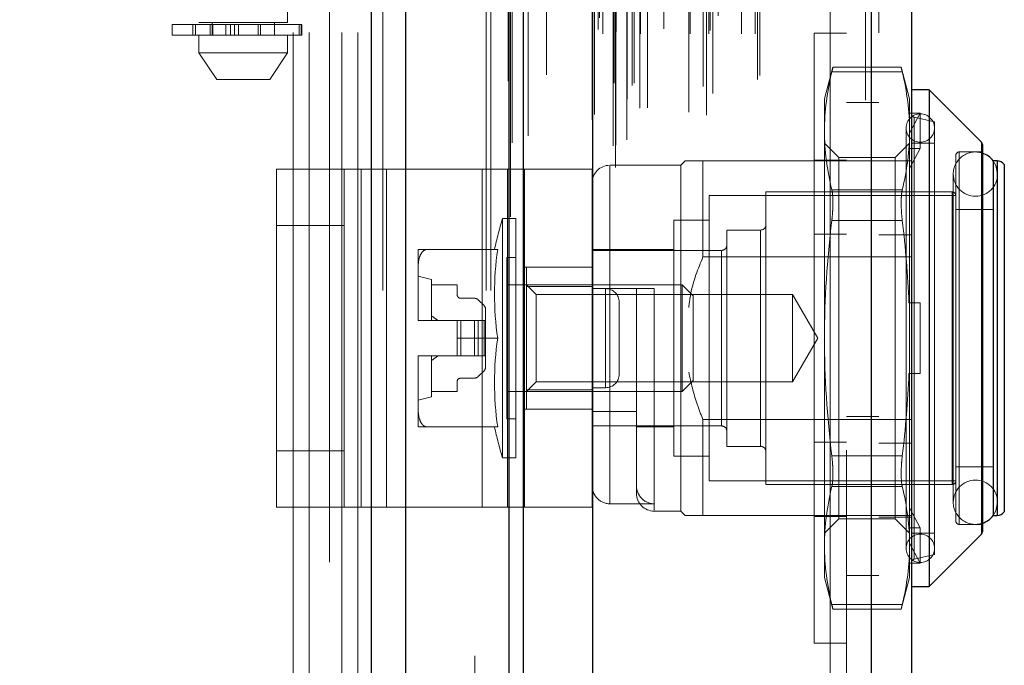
# Model space of a CAD drawing. Header units: inches. Extents: x 0.2 to 10.8, y 0.2 to 8.2.
# Tile 35 of 145: x 1.8899 to 2.0113, y 3.2355 to 3.3151. Entities that reach past the tile are written whole.
import ezdxf

# ---------------------------------------------------------------- set-up
doc = ezdxf.new("R2010")
doc.units = ezdxf.units.IN
doc.header["$MEASUREMENT"] = 0
doc.linetypes.add('HIDDEN', pattern=[0.07500000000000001, 0.05, -0.025])
doc.layers.add('DIMENSIONS', color=140, linetype='Continuous')
doc.styles.add('SLDTEXTSTYLE0', font='TXT', dxfattribs={"width": 0.7})
doc.dimstyles.new('SLDDIMSTYLE1', dxfattribs={"dimtxt": 0.0849609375, "dimasz": 0.13, "dimexe": 0, "dimexo": 0.0625, "dimgap": 0.021240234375, "dimtad": 0, "dimtih": 1, "dimtoh": 1, "dimlfac": 18, "dimrnd": 1e-09, "dimzin": 12, "dimdsep": 46, "dimtxsty": 'SLDTEXTSTYLE0', "dimsah": 1, "dimcen": 0.09, "dimadec": 0, "dimazin": 3, "dimtfac": 1, "dimtmove": 0, "dimatfit": 0, "dimfxl": 0, "dimfrac": 2, "dimtolj": 1, "dimtzin": 12, "dimarcsym": 0})

# ---------------------------------------------------------------- blocks, each defined once
blk = doc.blocks.new('_D_11')
at = {"layer": 'DIMENSIONS'}
for p, q in [((2.112558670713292, 3.178973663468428), (2.112558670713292, 3.428973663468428)), ((1.915037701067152, 3.178973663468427), (2.237558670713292, 3.178973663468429)), ((1.98472135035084, 3.077751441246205), (2.237558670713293, 3.077751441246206)), ((2.112558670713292, 2.833116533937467), (2.112558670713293, 3.077751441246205)), ((2.240382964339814, 2.833116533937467), (2.112558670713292, 2.833116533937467)), ((2.393555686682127, 2.833116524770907), (2.365025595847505, 2.833116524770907)), ((2.365025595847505, 2.833116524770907), (2.365025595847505, 2.698085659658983)), ((2.646024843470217, 2.833116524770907), (2.67455493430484, 2.833116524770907)), ((2.67455493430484, 2.833116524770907), (2.67455493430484, 2.698085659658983)), ((2.365025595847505, 2.698085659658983), (2.393555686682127, 2.698085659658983)), ((2.67455493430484, 2.698085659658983), (2.646024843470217, 2.698085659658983))]:
    blk.add_line(p, q, dxfattribs=at)
for points in [[(2.112558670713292, 3.178973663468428), (2.132558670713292, 3.308973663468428), (2.092558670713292, 3.308973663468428)], [(2.112558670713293, 3.077751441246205), (2.092558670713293, 2.947751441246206), (2.132558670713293, 2.947751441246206)]]:
    blk.add_solid(points, dxfattribs=at)
at = {"layer": 'DIMENSIONS', "char_height": 0.08333333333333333, "attachment_point": 1, "style": 'SLDTEXTSTYLE0'}
for s, insert in [('1.82', (2.393555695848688, 2.959558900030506)), ('46.3', (2.393555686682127, 2.805507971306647))]:
    blk.add_mtext(s, dxfattribs=dict(at, insert=insert))

msp = doc.modelspace()

# ---------------------------------------------------------------- linework, layer by layer
at = {"color": 7, "linetype": 'Continuous', "lineweight": 25}
for p, q in [((1.933306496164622, 3.081751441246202), (1.933306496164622, 5.045637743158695)), ((1.937549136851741, 3.081751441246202), (1.937549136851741, 5.04485089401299)), ((1.950266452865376, 3.081751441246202), (1.95026645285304, 5.038868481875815)), ((1.952023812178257, 3.081751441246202), (1.952023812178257, 5.038695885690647)), ((1.960559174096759, 5.021559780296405), (1.960559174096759, 3.099154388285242)), ((1.994906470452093, 5.015503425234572), (1.994906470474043, 3.105210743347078)), ((1.999864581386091, 5.01353999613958), (1.999864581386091, 3.107174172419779)), ((2.002051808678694, 3.306485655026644), (1.999864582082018, 3.306485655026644)), ((2.008485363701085, 3.300052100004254), (2.002051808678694, 3.306485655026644)), ((2.002051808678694, 3.306485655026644), (2.002051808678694, 3.245243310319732)), ((2.008485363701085, 3.300052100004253), (2.008485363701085, 3.251676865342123)), ((2.008613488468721, 3.299742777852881), (2.008613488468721, 3.251986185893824)), ((2.009925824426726, 3.297736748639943), (2.009925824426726, 3.253992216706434)), ((2.010419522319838, 3.297736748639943), (2.009945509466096, 3.297736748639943)), ((2.010419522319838, 3.297736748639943), (2.010419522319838, 3.253992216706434)), ((2.011316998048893, 3.297268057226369), (2.011316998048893, 3.254460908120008)), ((2.009945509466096, 3.253992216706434), (2.010419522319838, 3.253992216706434)), ((2.002051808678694, 3.245243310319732), (2.008485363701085, 3.251676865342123)), ((1.999864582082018, 3.245243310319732), (2.002051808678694, 3.245243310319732))]:
    msp.add_line(p, q, dxfattribs=at)
at = {"color": 7, "linetype": 'HIDDEN', "lineweight": 18}
for p, q in [((1.933306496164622, 5.045637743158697), (1.933306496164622, 3.081751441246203)), ((1.933306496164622, 5.045637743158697), (1.933306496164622, 3.081751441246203)), ((1.933306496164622, 3.081751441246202), (1.933306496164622, 5.045637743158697)), ((1.934720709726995, 3.081751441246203), (1.934720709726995, 5.044850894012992)), ((1.934720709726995, 3.081751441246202), (1.934720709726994, 5.04485089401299)), ((1.937549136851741, 3.081751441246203), (1.937549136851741, 5.044850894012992)), ((1.94743802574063, 3.081751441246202), (1.94743802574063, 5.038868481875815)), ((1.94743802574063, 3.081751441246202), (1.94743802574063, 5.038868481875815)), ((1.948023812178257, 3.081751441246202), (1.948023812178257, 5.038695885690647)), ((1.950266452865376, 3.081751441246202), (1.950266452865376, 5.038868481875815)), ((1.950435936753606, 3.090840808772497), (1.950435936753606, 5.029873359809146)), ((1.96337618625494, 3.096931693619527), (1.96337618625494, 5.023782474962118)), ((1.963376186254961, 3.096931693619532), (1.963376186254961, 5.023782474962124)), ((1.959864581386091, 5.021559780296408), (1.959864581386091, 3.099154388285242)), ((1.963092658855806, 3.09960111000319), (1.963092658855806, 5.021113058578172)), ((1.963432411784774, 3.099661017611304), (1.963432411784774, 5.021053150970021)), ((1.964801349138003, 3.100310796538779), (1.964801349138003, 5.020403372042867)), ((1.952606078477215, 3.100813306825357), (1.952606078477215, 5.019904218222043)), ((1.964139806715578, 5.019572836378), (1.964139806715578, 3.101122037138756)), ((1.94936431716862, 5.017867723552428), (1.94936431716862, 3.1028388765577)), ((1.96049096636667, 5.017763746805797), (1.96049096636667, 3.102950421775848)), ((1.960508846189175, 3.10281061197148), (1.960508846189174, 5.017903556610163)), ((1.960809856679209, 3.103453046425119), (1.960809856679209, 5.017261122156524)), ((1.960809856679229, 3.103453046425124), (1.960809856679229, 5.017261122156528)), ((1.974584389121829, 3.103353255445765), (1.974584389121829, 5.017360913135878)), ((1.96639991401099, 3.104247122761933), (1.96639991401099, 5.016468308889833)), ((1.973630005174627, 5.016744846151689), (1.973630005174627, 3.103972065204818)), ((1.964822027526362, 3.105342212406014), (1.964822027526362, 5.015371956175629)), ((1.975371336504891, 3.106042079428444), (1.975371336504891, 5.014674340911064)), ((1.994211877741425, 5.015503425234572), (1.994211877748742, 3.105210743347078)), ((1.994211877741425, 3.105210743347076), (1.994211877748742, 5.015503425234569)), ((1.994906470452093, 3.105210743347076), (1.994906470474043, 5.015503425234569)), ((1.974194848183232, 3.106888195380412), (1.974194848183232, 5.01382597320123)), ((1.995864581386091, 5.01353999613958), (1.995864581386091, 3.107174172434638)), ((1.954897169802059, 3.108328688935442), (1.954897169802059, 5.012385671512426)), ((1.980872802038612, 3.107756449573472), (1.980872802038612, 5.01295771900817)), ((1.981161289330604, 3.108243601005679), (1.981161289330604, 5.012470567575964)), ((1.950145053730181, 5.007579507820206), (1.950145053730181, 3.113134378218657)), ((1.961819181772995, 3.113388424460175), (1.961819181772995, 5.007325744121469)), ((1.961819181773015, 3.113388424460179), (1.961819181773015, 5.007325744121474)), ((1.963201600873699, 5.007325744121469), (1.963201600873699, 3.113388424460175)), ((1.96320160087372, 3.113388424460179), (1.96320160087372, 5.007325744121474)), ((1.963479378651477, 3.113666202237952), (1.963479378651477, 5.007047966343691)), ((1.965423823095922, 5.007047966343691), (1.965423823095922, 3.113666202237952)), ((1.9657016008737, 3.113388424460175), (1.9657016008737, 5.007325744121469)), ((1.96570160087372, 5.007325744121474), (1.96570160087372, 3.113388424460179)), ((1.966483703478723, 3.113388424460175), (1.966483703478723, 5.007325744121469)), ((1.972597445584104, 3.113388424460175), (1.972597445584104, 5.007325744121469)), ((1.974894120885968, 3.113388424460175), (1.974894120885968, 5.007325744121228)), ((1.978917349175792, 3.113388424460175), (1.978917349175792, 5.007325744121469)), ((1.98060573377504, 3.113388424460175), (1.98060573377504, 5.007325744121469)), ((1.98060573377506, 3.113388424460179), (1.98060573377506, 5.007325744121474)), ((1.961257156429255, 3.113943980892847), (1.961257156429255, 5.006770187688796)), ((1.961257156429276, 3.113943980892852), (1.961257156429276, 5.006770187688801)), ((1.969349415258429, 3.113999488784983), (1.969349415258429, 5.006742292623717)), ((1.975035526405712, 3.113831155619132), (1.975035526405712, 5.006884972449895)), ((1.961420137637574, 3.115384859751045), (1.961420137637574, 5.005329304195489)), ((1.976045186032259, 3.115632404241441), (1.976045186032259, 5.005081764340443)), ((1.967344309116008, 5.004281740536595), (1.967344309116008, 3.116422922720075)), ((1.969714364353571, 3.11625188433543), (1.969714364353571, 5.004462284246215)), ((1.969714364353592, 3.116251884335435), (1.969714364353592, 5.004462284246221)), ((1.972418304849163, 5.003728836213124), (1.972418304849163, 3.116986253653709)), ((1.960845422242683, 3.118512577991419), (1.960845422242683, 5.002201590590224)), ((1.960845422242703, 3.118512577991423), (1.960845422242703, 5.002201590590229)), ((1.961210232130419, 3.117997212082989), (1.961210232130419, 5.002716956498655)), ((1.961210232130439, 3.117997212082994), (1.961210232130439, 5.002716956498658)), ((1.950628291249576, 4.999994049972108), (1.950628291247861, 3.120729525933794)), ((1.95062829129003, 4.999970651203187), (1.95062829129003, 3.120720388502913)), ((1.953384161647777, 3.121239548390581), (1.953384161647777, 4.999474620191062)), ((1.946023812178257, 3.136695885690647), (1.946023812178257, 4.983973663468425)), ((1.946023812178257, 3.136695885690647), (1.946023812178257, 4.983973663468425)), ((1.946023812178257, 3.136695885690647), (1.946023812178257, 4.983973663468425)), ((1.946023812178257, 3.136695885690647), (1.946023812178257, 4.983973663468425)), ((1.98986458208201, 4.958662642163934), (1.98986458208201, 3.162051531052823)), ((1.98986458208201, 4.958662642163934), (1.98986458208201, 3.162051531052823)), ((1.989864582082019, 3.162051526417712), (1.989864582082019, 4.958662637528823)), ((1.989864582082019, 3.162051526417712), (1.989864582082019, 4.958662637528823)), ((1.991864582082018, 3.162051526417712), (1.991864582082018, 4.958662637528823)), ((1.923634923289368, 3.213584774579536), (1.923634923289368, 3.581473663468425)), ((1.923634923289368, 3.213584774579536), (1.923634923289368, 3.581473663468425)), ((1.925634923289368, 3.213584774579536), (1.925634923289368, 3.581473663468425)), ((1.929634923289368, 3.213584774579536), (1.929634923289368, 3.581473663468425)), ((1.931634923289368, 3.213584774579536), (1.931634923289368, 3.581473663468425)), ((1.931634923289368, 3.213584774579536), (1.931634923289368, 3.581473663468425)), ((1.912030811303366, 3.478820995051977), (1.912030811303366, 3.31477900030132)), ((1.922966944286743, 3.31477900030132), (1.922966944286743, 3.478820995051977)), ((1.928134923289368, 3.348223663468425), (1.928134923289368, 3.136695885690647)), ((1.908749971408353, 3.314560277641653), (1.924642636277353, 3.314560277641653)), ((1.908749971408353, 3.314560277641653), (1.908749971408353, 3.313247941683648)), ((1.911274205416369, 3.314560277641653), (1.911274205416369, 3.313247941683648)), ((1.911298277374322, 3.314560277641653), (1.911298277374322, 3.313247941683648)), ((1.911298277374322, 3.313247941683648), (1.911298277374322, 3.314560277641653)), ((1.911598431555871, 3.313247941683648), (1.911598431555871, 3.314560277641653)), ((1.911598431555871, 3.314560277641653), (1.911598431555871, 3.313247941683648)), ((1.917498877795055, 3.31477900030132), (1.912030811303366, 3.31477900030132)), ((1.913400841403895, 3.314560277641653), (1.913400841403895, 3.313247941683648)), ((1.913400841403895, 3.313247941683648), (1.913400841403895, 3.314560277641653)), ((1.913671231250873, 3.31477900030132), (1.913671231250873, 3.313247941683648)), ((1.913671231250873, 3.314560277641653), (1.913671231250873, 3.313247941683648)), ((1.913719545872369, 3.313247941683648), (1.913719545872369, 3.314560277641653)), ((1.913719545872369, 3.314560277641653), (1.913719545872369, 3.313247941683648)), ((1.913725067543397, 3.313247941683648), (1.913725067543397, 3.314560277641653)), ((1.915352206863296, 3.313247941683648), (1.915352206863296, 3.314560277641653)), ((1.915352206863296, 3.314560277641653), (1.915352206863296, 3.313247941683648)), ((1.915917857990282, 3.314560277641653), (1.915917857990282, 3.313247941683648)), ((1.915917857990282, 3.313247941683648), (1.915917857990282, 3.314560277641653)), ((1.91640081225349, 3.313247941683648), (1.91640081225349, 3.314560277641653)), ((1.91640081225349, 3.314560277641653), (1.91640081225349, 3.313247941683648)), ((1.91689263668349, 3.314560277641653), (1.91689263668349, 3.313247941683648)), ((1.91689263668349, 3.313247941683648), (1.91689263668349, 3.314560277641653)), ((1.922966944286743, 3.31477900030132), (1.917498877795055, 3.31477900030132)), ((1.919331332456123, 3.313247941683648), (1.919331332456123, 3.314560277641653)), ((1.919331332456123, 3.314560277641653), (1.919331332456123, 3.313247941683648)), ((1.919635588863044, 3.314560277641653), (1.919635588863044, 3.313247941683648)), ((1.919635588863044, 3.313247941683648), (1.919635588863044, 3.314560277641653)), ((1.921326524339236, 3.313247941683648), (1.921326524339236, 3.31477900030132)), ((1.924380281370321, 3.313247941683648), (1.924380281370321, 3.314560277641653)), ((1.924380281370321, 3.314560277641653), (1.924380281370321, 3.313247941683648)), ((1.924642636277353, 3.313247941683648), (1.924642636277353, 3.314560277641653)), ((1.924642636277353, 3.314560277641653), (1.924642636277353, 3.313247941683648)), ((1.924642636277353, 3.314560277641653), (1.924722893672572, 3.314560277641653)), ((1.924722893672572, 3.313247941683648), (1.924722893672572, 3.314560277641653)), ((1.924642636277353, 3.313247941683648), (1.908749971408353, 3.313247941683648)), ((1.912030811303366, 3.313247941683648), (1.912030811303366, 3.311060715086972)), ((1.922966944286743, 3.311060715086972), (1.922966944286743, 3.313247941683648)), ((1.924722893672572, 3.313247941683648), (1.924642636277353, 3.313247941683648)), ((1.987864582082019, 3.238253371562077), (1.987864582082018, 3.313475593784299)), ((1.991864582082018, 3.313475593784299), (1.987864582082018, 3.313475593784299)), ((1.912030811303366, 3.311060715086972), (1.917498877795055, 3.311060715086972)), ((1.912030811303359, 3.311060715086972), (1.914218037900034, 3.307779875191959)), ((1.917498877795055, 3.311060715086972), (1.922966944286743, 3.311060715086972)), ((1.920779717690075, 3.307779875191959), (1.922966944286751, 3.311060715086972)), ((1.990189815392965, 3.309283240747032), (1.989147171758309, 3.305392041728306)), ((1.998616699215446, 3.309283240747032), (1.990176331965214, 3.309283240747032)), ((1.999645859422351, 3.305392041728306), (1.998603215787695, 3.309283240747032)), ((1.914218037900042, 3.307779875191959), (1.917498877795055, 3.307779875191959)), ((1.917498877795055, 3.307779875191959), (1.920779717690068, 3.307779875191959)), ((1.998740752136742, 3.308697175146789), (1.990052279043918, 3.308697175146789)), ((1.998740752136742, 3.30869717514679), (1.990052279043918, 3.308697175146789)), ((1.989147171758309, 3.305392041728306), (1.989147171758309, 3.301436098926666)), ((1.999645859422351, 3.305392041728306), (1.999645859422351, 3.301436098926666)), ((1.995864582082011, 3.304912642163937), (1.991864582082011, 3.304912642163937)), ((1.999559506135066, 3.303623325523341), (1.999645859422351, 3.303341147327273)), ((2.000958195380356, 3.303623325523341), (1.999559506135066, 3.303623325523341)), ((1.999645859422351, 3.301161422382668), (2.000958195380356, 3.303623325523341)), ((2.002707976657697, 3.302548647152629), (2.000203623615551, 3.303126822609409)), ((2.000203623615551, 3.248602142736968), (2.000203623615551, 3.303028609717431)), ((2.000958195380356, 3.29924887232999), (2.000958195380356, 3.303623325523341)), ((1.999208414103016, 3.301783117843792), (1.999208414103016, 3.249945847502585)), ((2.002707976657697, 3.302548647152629), (2.002707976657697, 3.249180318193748)), ((1.989147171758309, 3.301436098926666), (1.989147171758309, 3.275864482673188)), ((1.999645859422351, 3.301436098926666), (1.999645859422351, 3.280238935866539)), ((1.99092319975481, 3.298147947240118), (1.989147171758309, 3.299923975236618)), ((1.999645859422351, 3.299923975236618), (1.997869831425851, 3.298147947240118)), ((2.000958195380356, 3.29924887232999), (1.999559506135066, 3.29924887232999)), ((1.999559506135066, 3.29924887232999), (1.999645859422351, 3.298966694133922)), ((1.999645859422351, 3.296786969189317), (2.000958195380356, 3.29924887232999)), ((2.002707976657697, 3.299923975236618), (1.999864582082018, 3.299923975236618)), ((2.008485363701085, 3.251676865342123), (2.008485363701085, 3.300052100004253)), ((1.99092319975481, 3.298147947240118), (1.99092319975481, 3.253581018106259)), ((1.997869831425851, 3.298147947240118), (1.99092319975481, 3.298147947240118)), ((1.997869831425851, 3.298147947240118), (1.997869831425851, 3.253581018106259)), ((2.005332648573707, 3.298392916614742), (2.005332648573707, 3.253336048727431)), ((2.005770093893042, 3.252898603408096), (2.005770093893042, 3.29883036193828)), ((2.008613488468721, 3.29883036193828), (2.005770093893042, 3.29883036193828)), ((1.971430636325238, 3.297189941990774), (1.962681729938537, 3.297189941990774)), ((1.962681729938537, 3.255437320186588), (1.962681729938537, 3.297089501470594)), ((1.971977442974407, 3.297736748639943), (1.971430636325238, 3.297189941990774)), ((1.971430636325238, 3.297189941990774), (1.971430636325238, 3.254539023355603)), ((1.974164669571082, 3.297736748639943), (1.974164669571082, 3.285887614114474)), ((1.974164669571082, 3.297736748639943), (1.995864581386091, 3.297736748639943)), ((1.987864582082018, 3.297836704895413), (1.991864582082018, 3.297836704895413)), ((1.995864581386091, 3.297736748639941), (1.999864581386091, 3.297736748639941)), ((2.009945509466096, 3.297736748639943), (2.009925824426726, 3.297736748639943)), ((2.010419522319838, 3.253992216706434), (2.010419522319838, 3.297736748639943)), ((2.011316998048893, 3.254460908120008), (2.011316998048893, 3.297268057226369)), ((1.921605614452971, 3.255032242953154), (1.921605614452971, 3.29669890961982)), ((1.921605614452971, 3.29669890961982), (1.932023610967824, 3.29669890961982)), ((1.929938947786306, 3.255032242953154), (1.929938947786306, 3.29669890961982)), ((1.932023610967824, 3.255032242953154), (1.932023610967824, 3.29669890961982)), ((1.932023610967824, 3.29669890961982), (1.946952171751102, 3.29669890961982)), ((1.935147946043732, 3.255032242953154), (1.935147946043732, 3.29669890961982)), ((1.946952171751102, 3.255032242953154), (1.946952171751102, 3.29669890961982)), ((1.946952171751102, 3.29669890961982), (1.952161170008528, 3.29669890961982)), ((1.95007650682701, 3.255032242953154), (1.95007650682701, 3.29669890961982)), ((1.952161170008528, 3.29669890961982), (1.952161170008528, 3.255032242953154)), ((1.960494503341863, 3.29669890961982), (1.952161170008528, 3.29669890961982)), ((1.960494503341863, 3.29669890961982), (1.960494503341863, 3.255032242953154)), ((2.005024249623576, 3.296096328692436), (2.005024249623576, 3.255632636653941)), ((2.010492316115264, 3.255632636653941), (2.010492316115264, 3.296096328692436)), ((1.974930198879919, 3.293471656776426), (1.974930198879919, 3.258257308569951)), ((2.005332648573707, 3.293471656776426), (1.974930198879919, 3.293471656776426)), ((1.98192932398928, 3.29390910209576), (1.98192932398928, 3.257819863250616)), ((2.004895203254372, 3.29390910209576), (1.98192932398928, 3.29390910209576)), ((1.998740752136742, 3.294175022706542), (1.990052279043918, 3.294175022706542)), ((1.998740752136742, 3.294175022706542), (1.990052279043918, 3.294175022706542)), ((2.004895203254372, 3.257819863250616), (2.004895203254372, 3.29390910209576)), ((2.009925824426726, 3.291721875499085), (2.005332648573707, 3.291721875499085)), ((1.929938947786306, 3.289754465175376), (1.921605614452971, 3.289754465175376)), ((1.949461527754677, 3.290628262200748), (1.949461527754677, 3.261100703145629)), ((1.951089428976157, 3.290628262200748), (1.949461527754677, 3.290628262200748)), ((1.951089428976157, 3.290628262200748), (1.951089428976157, 3.261100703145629)), ((1.970555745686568, 3.29040953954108), (1.970555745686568, 3.261319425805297)), ((1.974930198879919, 3.29040953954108), (1.970555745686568, 3.29040953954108)), ((1.998740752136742, 3.290386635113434), (1.990052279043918, 3.290386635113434)), ((1.998740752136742, 3.290386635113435), (1.990052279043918, 3.290386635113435)), ((1.977117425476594, 3.289206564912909), (1.977117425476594, 3.262522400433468)), ((1.981273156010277, 3.289206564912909), (1.977117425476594, 3.289206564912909)), ((1.981273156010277, 3.262522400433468), (1.981273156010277, 3.289206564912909)), ((1.987864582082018, 3.28869762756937), (1.991864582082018, 3.288697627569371)), ((1.99586458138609, 3.288597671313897), (1.999864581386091, 3.288597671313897)), ((1.939059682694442, 3.286800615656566), (1.939059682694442, 3.284509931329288)), ((1.948868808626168, 3.286800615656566), (1.940110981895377, 3.286800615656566)), ((1.970555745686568, 3.286800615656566), (1.960494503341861, 3.286800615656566)), ((1.976461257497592, 3.286691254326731), (1.960494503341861, 3.286691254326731)), ((1.974164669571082, 3.285887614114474), (1.999864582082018, 3.285887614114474)), ((1.976461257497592, 3.265037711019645), (1.976461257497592, 3.286590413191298)), ((1.949995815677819, 3.285816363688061), (1.949995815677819, 3.265912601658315)), ((1.951089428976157, 3.285816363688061), (1.949995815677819, 3.285816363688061)), ((1.939059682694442, 3.284509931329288), (1.939059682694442, 3.278155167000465)), ((1.940700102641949, 3.283082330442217), (1.939059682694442, 3.283519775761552)), ((1.960494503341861, 3.284615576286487), (1.952161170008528, 3.284615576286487)), ((1.952401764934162, 3.28461338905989), (1.952401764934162, 3.282242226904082)), ((1.952401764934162, 3.28461338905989), (1.960494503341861, 3.28461338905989)), ((1.940700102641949, 3.283082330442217), (1.940700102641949, 3.278051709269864)), ((1.940700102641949, 3.282426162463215), (1.943871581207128, 3.282426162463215)), ((1.943871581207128, 3.282426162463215), (1.943871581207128, 3.281223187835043)), ((1.971619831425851, 3.282426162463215), (1.949995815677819, 3.282426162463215)), ((1.953586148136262, 3.281241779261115), (1.952401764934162, 3.282426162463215)), ((1.952401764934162, 3.282242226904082), (1.960494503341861, 3.282242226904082)), ((1.952401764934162, 3.282242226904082), (1.952401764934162, 3.269486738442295)), ((1.971619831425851, 3.282426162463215), (1.971619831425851, 3.269302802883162)), ((1.972961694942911, 3.281084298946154), (1.971619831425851, 3.282426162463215)), ((1.953586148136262, 3.281241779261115), (1.953586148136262, 3.270487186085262)), ((1.985207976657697, 3.281241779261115), (1.953586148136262, 3.281241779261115)), ((1.960494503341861, 3.281988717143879), (1.96596256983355, 3.281988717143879)), ((1.962161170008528, 3.281976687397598), (1.960494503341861, 3.281976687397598)), ((1.962161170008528, 3.269754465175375), (1.962161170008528, 3.281976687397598)), ((1.962161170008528, 3.281976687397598), (1.962161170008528, 3.269754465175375)), ((1.96596256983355, 3.266803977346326), (1.96596256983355, 3.281988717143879)), ((1.968149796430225, 3.281988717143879), (1.968149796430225, 3.254636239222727)), ((1.972961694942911, 3.281084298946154), (1.972961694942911, 3.270644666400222)), ((1.985207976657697, 3.281241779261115), (1.985207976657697, 3.270487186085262)), ((1.988312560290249, 3.275864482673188), (1.985207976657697, 3.281241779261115)), ((1.944309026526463, 3.280785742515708), (1.946005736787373, 3.280785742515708)), ((1.946469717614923, 3.280593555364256), (1.947178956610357, 3.279884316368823)), ((1.963827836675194, 3.271421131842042), (1.963827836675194, 3.280310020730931)), ((1.999559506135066, 3.280238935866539), (2.000958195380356, 3.280238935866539)), ((1.999645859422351, 3.271490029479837), (1.999645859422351, 3.280238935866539)), ((2.000958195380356, 3.271490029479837), (2.000958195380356, 3.280238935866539)), ((1.947371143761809, 3.279420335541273), (1.947371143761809, 3.278051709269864)), ((1.939059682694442, 3.278155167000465), (1.939059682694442, 3.278051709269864)), ((1.939059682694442, 3.278051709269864), (1.939060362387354, 3.278051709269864)), ((1.939060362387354, 3.278051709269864), (1.943871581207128, 3.278051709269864)), ((1.943871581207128, 3.278051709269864), (1.943871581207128, 3.275864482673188)), ((1.944309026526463, 3.278051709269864), (1.943871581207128, 3.278051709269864)), ((1.944309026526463, 3.278051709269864), (1.944309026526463, 3.273677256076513)), ((1.946005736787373, 3.278051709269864), (1.944309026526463, 3.278051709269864)), ((1.944309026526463, 3.278051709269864), (1.944309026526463, 3.273677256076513)), ((1.946469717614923, 3.278051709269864), (1.946005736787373, 3.278051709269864)), ((1.946005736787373, 3.278051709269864), (1.946005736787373, 3.273677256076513)), ((1.946005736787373, 3.278051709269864), (1.946005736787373, 3.273677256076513)), ((1.946469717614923, 3.278051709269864), (1.946469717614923, 3.273677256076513)), ((1.947178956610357, 3.278051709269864), (1.946469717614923, 3.278051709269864)), ((1.946469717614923, 3.278051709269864), (1.946469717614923, 3.273677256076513)), ((1.947178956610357, 3.278051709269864), (1.947178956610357, 3.273677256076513)), ((1.947371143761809, 3.278051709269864), (1.947178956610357, 3.278051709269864)), ((1.947178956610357, 3.278051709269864), (1.947178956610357, 3.273677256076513)), ((1.947371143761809, 3.278051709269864), (1.947371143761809, 3.273677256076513)), ((1.948868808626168, 3.275864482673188), (1.943871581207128, 3.275864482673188)), ((1.943871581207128, 3.273677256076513), (1.943871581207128, 3.275864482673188)), ((1.985207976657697, 3.270487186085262), (1.988312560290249, 3.275864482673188)), ((1.989147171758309, 3.275864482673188), (1.989147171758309, 3.250292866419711)), ((1.939059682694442, 3.273677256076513), (1.939059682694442, 3.273573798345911)), ((1.939059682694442, 3.273677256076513), (1.939060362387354, 3.273677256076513)), ((1.939059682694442, 3.273573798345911), (1.939059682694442, 3.267219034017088)), ((1.939060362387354, 3.273677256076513), (1.943871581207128, 3.273677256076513)), ((1.940700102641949, 3.273677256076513), (1.940700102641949, 3.268646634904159)), ((1.944309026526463, 3.273677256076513), (1.943871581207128, 3.273677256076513)), ((1.946005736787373, 3.273677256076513), (1.944309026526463, 3.273677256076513)), ((1.946469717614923, 3.273677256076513), (1.946005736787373, 3.273677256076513)), ((1.947178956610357, 3.273677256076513), (1.946469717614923, 3.273677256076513)), ((1.947371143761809, 3.273677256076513), (1.947178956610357, 3.273677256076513)), ((1.947371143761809, 3.273677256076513), (1.947371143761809, 3.272308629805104)), ((1.947178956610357, 3.271844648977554), (1.946469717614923, 3.271135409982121)), ((1.999559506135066, 3.271490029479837), (2.000958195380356, 3.271490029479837)), ((1.999645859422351, 3.271490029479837), (1.999645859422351, 3.250292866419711)), ((1.943871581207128, 3.270505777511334), (1.943871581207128, 3.269302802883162)), ((1.946005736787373, 3.270943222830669), (1.944309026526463, 3.270943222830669)), ((1.952401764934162, 3.269302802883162), (1.953586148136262, 3.270487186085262)), ((1.953586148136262, 3.270487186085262), (1.985207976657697, 3.270487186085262)), ((1.971619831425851, 3.269302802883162), (1.972961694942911, 3.270644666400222)), ((1.943871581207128, 3.269302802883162), (1.940700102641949, 3.269302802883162)), ((1.949995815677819, 3.269302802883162), (1.971619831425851, 3.269302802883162)), ((1.952401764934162, 3.269486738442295), (1.952401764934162, 3.267115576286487)), ((1.952401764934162, 3.269486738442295), (1.960494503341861, 3.269486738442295)), ((1.962161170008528, 3.269754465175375), (1.960494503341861, 3.269754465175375)), ((1.939059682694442, 3.268209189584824), (1.940700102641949, 3.268646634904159)), ((1.939059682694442, 3.267219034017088), (1.939059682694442, 3.264928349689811)), ((1.960494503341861, 3.267115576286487), (1.952161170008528, 3.267115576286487)), ((1.960494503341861, 3.266803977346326), (1.96596256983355, 3.266803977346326)), ((1.96596256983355, 3.266803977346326), (1.96596256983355, 3.257732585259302)), ((1.949995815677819, 3.265912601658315), (1.951089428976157, 3.265912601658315)), ((1.974164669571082, 3.265841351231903), (1.974164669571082, 3.253992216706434)), ((1.974164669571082, 3.265841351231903), (1.999864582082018, 3.265841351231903)), ((1.991864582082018, 3.266218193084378), (1.995864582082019, 3.266218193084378)), ((1.948868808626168, 3.264928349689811), (1.940110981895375, 3.264928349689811)), ((1.960494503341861, 3.265037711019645), (1.976461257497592, 3.265037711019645)), ((1.96596256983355, 3.264928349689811), (1.970555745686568, 3.264928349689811)), ((1.987864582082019, 3.263031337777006), (1.991864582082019, 3.263031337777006)), ((1.99586458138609, 3.262931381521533), (1.999864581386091, 3.262931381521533)), ((1.929938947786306, 3.261976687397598), (1.921605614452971, 3.261976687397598)), ((1.977117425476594, 3.262522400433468), (1.981273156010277, 3.262522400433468)), ((1.949461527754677, 3.261100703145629), (1.951089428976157, 3.261100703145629)), ((1.970555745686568, 3.261319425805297), (1.974930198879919, 3.261319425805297)), ((1.998740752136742, 3.261342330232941), (1.990052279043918, 3.261342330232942)), ((1.998740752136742, 3.261342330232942), (1.990052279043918, 3.261342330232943)), ((2.005332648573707, 3.260007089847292), (2.009925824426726, 3.260007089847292)), ((1.974930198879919, 3.258257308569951), (2.005332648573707, 3.258257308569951)), ((1.96596256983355, 3.257732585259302), (1.96596256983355, 3.256726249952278)), ((1.98192932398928, 3.257819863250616), (2.004895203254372, 3.257819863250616)), ((1.998740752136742, 3.257553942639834), (1.990052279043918, 3.257553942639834)), ((1.998740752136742, 3.257553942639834), (1.990052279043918, 3.257553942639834)), ((1.921605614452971, 3.255032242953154), (1.932023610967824, 3.255032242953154)), ((1.932023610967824, 3.255032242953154), (1.946952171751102, 3.255032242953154)), ((1.946952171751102, 3.255032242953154), (1.952161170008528, 3.255032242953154)), ((1.960494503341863, 3.255032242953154), (1.952161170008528, 3.255032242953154)), ((1.962681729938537, 3.255437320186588), (1.968149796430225, 3.255437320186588)), ((1.968149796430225, 3.254539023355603), (1.971430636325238, 3.254539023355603)), ((1.971430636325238, 3.254539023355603), (1.971977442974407, 3.253992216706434)), ((2.000958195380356, 3.252480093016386), (1.999645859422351, 3.25494199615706)), ((1.974164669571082, 3.253992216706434), (1.999864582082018, 3.253992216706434)), ((1.987864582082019, 3.253892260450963), (1.991864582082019, 3.253892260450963)), ((1.989147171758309, 3.251804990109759), (1.99092319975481, 3.253581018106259)), ((1.99092319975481, 3.253581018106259), (1.997869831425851, 3.253581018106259)), ((1.99586458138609, 3.253792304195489), (1.999864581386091, 3.253792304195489)), ((1.997869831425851, 3.253581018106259), (1.999645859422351, 3.251804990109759)), ((2.009925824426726, 3.253992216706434), (2.009945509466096, 3.253992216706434)), ((1.999559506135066, 3.252480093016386), (1.999645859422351, 3.252762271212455)), ((1.999559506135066, 3.252480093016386), (2.000958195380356, 3.252480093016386)), ((2.000958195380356, 3.252480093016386), (2.000958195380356, 3.248105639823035)), ((2.005770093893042, 3.252898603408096), (2.008613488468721, 3.252898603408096)), ((1.999864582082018, 3.251804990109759), (2.002707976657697, 3.251804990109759)), ((1.989147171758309, 3.250292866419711), (1.989147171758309, 3.24633692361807)), ((2.000958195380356, 3.248105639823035), (1.999645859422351, 3.250567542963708)), ((1.999645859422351, 3.250292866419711), (1.999645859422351, 3.24633692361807)), ((1.999559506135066, 3.248105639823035), (1.999645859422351, 3.248387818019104)), ((2.000203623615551, 3.248602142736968), (2.002707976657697, 3.249180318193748)), ((1.999559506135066, 3.248105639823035), (2.000958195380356, 3.248105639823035)), ((1.989147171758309, 3.24633692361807), (1.990189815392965, 3.242445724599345)), ((1.991864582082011, 3.246579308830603), (1.995864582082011, 3.246579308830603)), ((1.998603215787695, 3.242445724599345), (1.999645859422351, 3.24633692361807)), ((1.998740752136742, 3.243031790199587), (1.990052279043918, 3.243031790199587)), ((1.998740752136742, 3.243031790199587), (1.990052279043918, 3.243031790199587)), ((1.990176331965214, 3.242445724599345), (1.998616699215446, 3.242445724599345)), ((1.987864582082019, 3.238253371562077), (1.991864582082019, 3.238253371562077))]:
    msp.add_line(p, q, dxfattribs=at)
at = {"color": 7, "linetype": 'HIDDEN', "lineweight": 18, "flags": 128}
for points in [[(1.948097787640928, 5.029911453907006), (1.948097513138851, 4.068021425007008), (1.948097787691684, 3.090802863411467)], [(1.948097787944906, 5.029910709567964), (1.948097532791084, 4.050284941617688), (1.948097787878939, 3.090800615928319)], [(1.949364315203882, 5.017884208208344), (1.949364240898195, 4.099567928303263), (1.949364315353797, 3.10283133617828)], [(1.950145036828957, 5.007580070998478), (1.950144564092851, 4.040208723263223), (1.950145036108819, 3.113145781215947)], [(1.954889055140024, 3.114270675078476), (1.954889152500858, 4.052680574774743), (1.954889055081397, 5.006442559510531)], [(2.010492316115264, 3.296096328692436), (2.010284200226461, 3.297142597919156), (2.009945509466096, 3.297736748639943)], [(2.009945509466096, 3.253992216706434), (2.010284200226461, 3.254586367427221), (2.010492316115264, 3.255632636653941)]]:
    msp.add_lwpolyline(points, dxfattribs=at)
at = {"color": 7, "linetype": 'HIDDEN', "lineweight": 18}
for centre, radius, start, end in [((2.000958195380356, 3.301783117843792), 0.001749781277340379, 0, 180), ((2.000302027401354, 3.30355305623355), 0.0004374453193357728, 180.0000000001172, 256.9999999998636), ((2.000958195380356, 3.301783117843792), 0.001749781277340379, 180, 0), ((2.00775828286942, 3.296096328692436), 0.002734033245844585, 71.7719472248, 180), ((2.005770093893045, 3.298392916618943), 0.0004374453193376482, 90.00000000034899, 179.999999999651), ((1.962681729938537, 3.295002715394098), 0.002187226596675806, 90, 180), ((2.00775828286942, 3.296096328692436), 0.002734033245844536, 180, 0), ((2.004895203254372, 3.293471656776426), 0.0004374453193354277, 0, 90), ((1.998517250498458, 3.275864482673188), 0.05122922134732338, 163.2503397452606, 167.6739543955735), ((1.981273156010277, 3.289862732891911), 0.0006561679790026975, 270.0000000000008, 0), ((1.976461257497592, 3.287347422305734), 0.0006561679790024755, 270.0000000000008, 0), ((1.986063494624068, 3.281332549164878), 0.0375944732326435, 171.636737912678, 188.3632620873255), ((1.944309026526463, 3.281223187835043), 0.0004374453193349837, 180, 270.0000000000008), ((1.962161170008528, 3.280310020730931), 0.001666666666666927, 0, 90), ((1.946005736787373, 3.280129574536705), 0.0006561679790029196, 45, 90), ((1.946714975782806, 3.279420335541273), 0.0006561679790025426, 0, 45), ((1.946808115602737, 3.278154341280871), 0.007748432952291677, 179.9938942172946, 180.7589344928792), ((1.946808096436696, 3.278154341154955), 0.007748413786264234, 179.9938932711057, 180.7589354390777), ((1.986063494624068, 3.2703964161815), 0.03759447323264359, 171.6367379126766, 188.3632620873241), ((1.946808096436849, 3.273574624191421), 0.007748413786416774, 179.2410645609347, 180.0061067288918), ((1.946808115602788, 3.273574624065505), 0.007748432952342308, 179.24106550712, 180.0061057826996), ((1.946714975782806, 3.272308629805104), 0.0006561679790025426, 315.0000000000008, 0), ((1.962161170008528, 3.271421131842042), 0.001666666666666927, 270.0000000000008, 0), ((1.944309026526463, 3.270505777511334), 0.0004374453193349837, 90, 180), ((1.946005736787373, 3.271599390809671), 0.0006561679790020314, 270.0000000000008, 315.0000000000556), ((1.998517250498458, 3.275864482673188), 0.05122922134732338, 192.3260456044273, 196.7496602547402), ((1.976461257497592, 3.264381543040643), 0.0006561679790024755, 0, 90), ((1.981273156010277, 3.261866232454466), 0.0006561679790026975, 0, 90), ((2.004895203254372, 3.258257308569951), 0.0004374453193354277, 270.0000000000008, 0), ((2.00775828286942, 3.255632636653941), 0.002734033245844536, 0, 180), ((1.968149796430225, 3.256726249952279), 0.002187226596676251, 180.0000000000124, 270.0000000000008), ((2.00775828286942, 3.255632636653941), 0.002734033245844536, 180, 288.2280527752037), ((2.005770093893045, 3.253336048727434), 0.0004374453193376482, 180.0000000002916, 269.9999999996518), ((2.000958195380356, 3.249945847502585), 0.001749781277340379, 0, 180), ((2.000958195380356, 3.249945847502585), 0.001749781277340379, 180, 0), ((2.000302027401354, 3.248175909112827), 0.0004374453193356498, 103.0000000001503, 180)]:
    msp.add_arc(centre, radius, start, end, dxfattribs=at)
at = {"color": 7, "linetype": 'Continuous', "lineweight": 25}
for centre, radius, start, end in [((2.008176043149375, 3.299742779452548), 0.0004374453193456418, 4.071618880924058e-10, 44.99999999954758), ((2.00775828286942, 3.296096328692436), 0.002734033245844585, 36.86989764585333, 71.7719472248), ((2.010419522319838, 3.296643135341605), 0.001093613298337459, 34.84990457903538, 90.00000000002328), ((2.010419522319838, 3.255085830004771), 0.001093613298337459, 269.9999999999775, 325.1500954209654), ((2.00775828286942, 3.255632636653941), 0.002734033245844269, 288.2280527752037, 323.1301023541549), ((2.008176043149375, 3.251986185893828), 0.0004374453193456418, 315.0000000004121, 359.9999999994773)]:
    msp.add_arc(centre, radius, start, end, dxfattribs=at)
at = {"color": 7, "linetype": 'HIDDEN', "lineweight": 18}
for points, knots in [([(1.990176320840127, 3.309225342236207), (1.990179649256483, 3.309239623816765), (1.99019096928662, 3.309288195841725), (1.99012554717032, 3.309007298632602), (1.99006203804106, 3.308738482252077), (1.990052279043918, 3.308697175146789)], [0, 0, 0, 0, 0.2606228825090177, 0.8863851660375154, 1, 1, 1, 1]), ([(1.998740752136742, 3.308697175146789), (1.998689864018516, 3.308913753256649), (1.998609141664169, 3.309257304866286), (1.998614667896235, 3.309233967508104), (1.998616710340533, 3.309225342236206)], [0, 0, 0, 0, 0.6304092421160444, 1, 1, 1, 1]), ([(1.974164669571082, 3.297736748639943), (1.973629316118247, 3.297736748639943), (1.972542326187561, 3.297736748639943), (1.971874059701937, 3.297736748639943), (1.972019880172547, 3.297736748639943), (1.972039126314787, 3.297736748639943)], [0, 0, 0, 0, 0.4572276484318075, 0.9283620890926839, 1, 1, 1, 1]), ([(1.990052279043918, 3.294175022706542), (1.990097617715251, 3.293983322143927), (1.990131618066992, 3.293752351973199), (1.990177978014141, 3.293212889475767), (1.990189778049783, 3.2929051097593), (1.99018985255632, 3.292245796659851), (1.990178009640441, 3.291885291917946), (1.990131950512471, 3.291150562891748), (1.990097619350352, 3.290770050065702), (1.990052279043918, 3.290386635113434)], [0, 0, 0, 0, 0.25, 0.25, 0.5, 0.5, 0.75, 0.75, 1, 1, 1, 1]), ([(1.998740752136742, 3.290386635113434), (1.998695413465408, 3.290770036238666), (1.998661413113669, 3.291146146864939), (1.998615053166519, 3.291883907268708), (1.998603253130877, 3.292242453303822), (1.99860317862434, 3.29290208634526), (1.998615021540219, 3.29321164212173), (1.998661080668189, 3.293749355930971), (1.998695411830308, 3.293983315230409), (1.998740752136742, 3.294175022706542)], [0, 0, 0, 0, 0.25, 0.25, 0.5, 0.5, 0.75, 0.75, 1, 1, 1, 1]), ([(1.940110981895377, 3.286800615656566), (1.939981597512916, 3.286791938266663), (1.939861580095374, 3.286743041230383), (1.939660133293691, 3.286606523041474), (1.93957730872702, 3.286520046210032), (1.93936905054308, 3.286241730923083), (1.939281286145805, 3.286032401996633), (1.939089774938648, 3.285391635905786), (1.939059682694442, 3.284950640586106), (1.939059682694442, 3.284509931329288)], [0, 0, 0, 0, 0.125000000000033, 0.125000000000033, 0.250000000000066, 0.250000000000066, 0.5000000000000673, 0.5000000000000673, 1, 1, 1, 1]), ([(1.939059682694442, 3.286800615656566), (1.939059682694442, 3.286800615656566), (1.939089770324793, 3.286800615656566), (1.939281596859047, 3.286800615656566), (1.939370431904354, 3.286800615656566), (1.939576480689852, 3.286800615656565), (1.93965968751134, 3.286800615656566), (1.939861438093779, 3.286800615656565), (1.939981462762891, 3.286800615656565), (1.940110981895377, 3.286800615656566)], [0, 0, 0, 0, 0.499999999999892, 0.499999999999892, 0.7499999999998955, 0.7499999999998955, 0.8749999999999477, 0.8749999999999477, 1, 1, 1, 1]), ([(1.974164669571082, 3.285887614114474), (1.973566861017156, 3.284421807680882), (1.972739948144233, 3.282394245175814), (1.97248808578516, 3.280231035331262), (1.972418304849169, 3.279631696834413)], [0, 0, 0, 0, 0.7229401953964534, 0.9999999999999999, 0.9999999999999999, 0.9999999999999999, 0.9999999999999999]), ([(1.968149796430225, 3.281988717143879), (1.967853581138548, 3.281988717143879), (1.967562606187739, 3.281988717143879), (1.967026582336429, 3.281988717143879), (1.966782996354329, 3.281988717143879), (1.966384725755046, 3.281988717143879), (1.966226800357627, 3.281988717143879), (1.966016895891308, 3.281988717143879), (1.96596256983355, 3.281988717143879), (1.96596256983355, 3.281988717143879)], [0, 0, 0, 0, 0.25, 0.25, 0.5, 0.5, 0.75, 0.75, 1, 1, 1, 1]), ([(1.972418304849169, 3.271672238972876), (1.972709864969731, 3.270346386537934), (1.973147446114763, 3.2683565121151), (1.973910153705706, 3.266470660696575), (1.974164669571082, 3.265841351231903)], [0, 0, 0, 0, 0.6662995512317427, 0.9999999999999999, 0.9999999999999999, 0.9999999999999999, 0.9999999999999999]), ([(1.939059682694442, 3.267219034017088), (1.939059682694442, 3.26677821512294), (1.939089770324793, 3.266336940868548), (1.939281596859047, 3.265695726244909), (1.939370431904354, 3.265485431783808), (1.939576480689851, 3.265210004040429), (1.939659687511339, 3.265122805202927), (1.939861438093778, 3.264985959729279), (1.939981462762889, 3.264937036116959), (1.940110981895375, 3.264928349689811)], [0, 0, 0, 0, 0.4999999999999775, 0.4999999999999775, 0.7499999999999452, 0.7499999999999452, 0.8749999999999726, 0.8749999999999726, 1, 1, 1, 1]), ([(1.940110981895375, 3.264928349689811), (1.939981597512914, 3.264928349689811), (1.939861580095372, 3.264928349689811), (1.93966013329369, 3.264928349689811), (1.939577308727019, 3.264928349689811), (1.93936905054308, 3.264928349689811), (1.939281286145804, 3.264928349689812), (1.939089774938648, 3.264928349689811), (1.939059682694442, 3.264928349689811), (1.939059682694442, 3.264928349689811)], [0, 0, 0, 0, 0.1249999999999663, 0.1249999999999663, 0.2499999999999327, 0.2499999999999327, 0.499999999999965, 0.499999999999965, 1, 1, 1, 1]), ([(1.990052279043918, 3.261342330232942), (1.990097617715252, 3.260958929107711), (1.990131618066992, 3.260582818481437), (1.990177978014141, 3.259845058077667), (1.990189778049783, 3.259486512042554), (1.99018985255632, 3.258826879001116), (1.990178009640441, 3.258517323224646), (1.990131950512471, 3.257979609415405), (1.990097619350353, 3.257745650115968), (1.990052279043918, 3.257553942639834)], [0, 0, 0, 0, 0.25, 0.25, 0.5, 0.5, 0.75, 0.75, 1, 1, 1, 1]), ([(1.998740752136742, 3.257553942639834), (1.998695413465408, 3.257745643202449), (1.998661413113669, 3.257976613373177), (1.998615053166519, 3.258516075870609), (1.998603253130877, 3.258823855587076), (1.99860317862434, 3.259483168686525), (1.998615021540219, 3.25984367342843), (1.998661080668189, 3.260578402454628), (1.998695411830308, 3.260958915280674), (1.998740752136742, 3.261342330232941)], [0, 0, 0, 0, 0.25, 0.25, 0.5, 0.5, 0.75, 0.75, 1, 1, 1, 1]), ([(1.960494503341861, 3.257732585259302), (1.960494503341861, 3.257436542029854), (1.960547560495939, 3.257146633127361), (1.960758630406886, 3.256596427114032), (1.960914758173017, 3.25634373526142), (1.961514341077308, 3.255698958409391), (1.962088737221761, 3.255437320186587), (1.962681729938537, 3.255437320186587)], [0, 0, 0, 0, 0.2500000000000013, 0.2500000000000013, 0.5000000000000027, 0.5000000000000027, 1, 1, 1, 1]), ([(1.96596256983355, 3.257732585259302), (1.96596256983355, 3.257436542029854), (1.966015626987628, 3.257146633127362), (1.966226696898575, 3.256596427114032), (1.966382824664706, 3.25634373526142), (1.966982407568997, 3.255698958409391), (1.96755680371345, 3.255437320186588), (1.968149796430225, 3.255437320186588)], [0, 0, 0, 0, 0.2499999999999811, 0.2499999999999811, 0.4999999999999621, 0.4999999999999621, 1, 1, 1, 1]), ([(1.974164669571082, 3.253992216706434), (1.973629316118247, 3.253992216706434), (1.97254232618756, 3.253992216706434), (1.971874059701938, 3.253992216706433), (1.972019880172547, 3.253992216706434), (1.972039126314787, 3.253992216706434)], [0, 0, 0, 0, 0.4572276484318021, 0.9283620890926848, 1, 1, 1, 1]), ([(1.990052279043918, 3.243031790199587), (1.990103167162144, 3.242815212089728), (1.990183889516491, 3.242471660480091), (1.990178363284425, 3.242494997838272), (1.990176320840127, 3.24250362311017)], [0, 0, 0, 0, 0.630409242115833, 1, 1, 1, 1]), ([(1.998616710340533, 3.24250362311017), (1.998613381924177, 3.242489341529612), (1.998602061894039, 3.242440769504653), (1.99866748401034, 3.242721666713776), (1.998730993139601, 3.242990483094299), (1.998740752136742, 3.243031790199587)], [0, 0, 0, 0, 0.260622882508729, 0.886385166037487, 1, 1, 1, 1])]:
    msp.add_open_spline(points, degree=3, knots=knots, dxfattribs=at)
for points in [[(1.990052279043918, 3.308697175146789), (1.989481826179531, 3.306285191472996), (1.989147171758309, 3.303865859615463), (1.989147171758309, 3.301436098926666)], [(1.999645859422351, 3.301436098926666), (1.999645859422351, 3.303865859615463), (1.99931120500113, 3.306285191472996), (1.998740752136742, 3.308697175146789)], [(1.989147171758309, 3.301436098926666), (1.989147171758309, 3.299006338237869), (1.989481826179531, 3.296587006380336), (1.990052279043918, 3.294175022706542)], [(1.998740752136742, 3.294175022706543), (1.99931120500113, 3.296587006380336), (1.999645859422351, 3.299006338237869), (1.999645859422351, 3.301436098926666)], [(1.990052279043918, 3.290386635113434), (1.989481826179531, 3.285562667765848), (1.989147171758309, 3.280724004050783), (1.989147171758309, 3.275864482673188)], [(1.999559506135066, 3.280238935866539), (1.999426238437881, 3.283632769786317), (1.999139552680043, 3.287014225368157), (1.998740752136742, 3.290386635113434)], [(1.940700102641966, 3.278621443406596), (1.940961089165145, 3.27843439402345), (1.941220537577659, 3.278245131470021), (1.941476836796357, 3.27805170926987)], [(1.989147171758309, 3.275864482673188), (1.989147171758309, 3.271004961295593), (1.989481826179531, 3.266166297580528), (1.990052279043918, 3.261342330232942)], [(1.941476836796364, 3.273677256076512), (1.941220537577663, 3.27348383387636), (1.940961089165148, 3.273294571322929), (1.940700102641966, 3.27310752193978)], [(1.998740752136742, 3.261342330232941), (1.999139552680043, 3.26471473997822), (1.999426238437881, 3.268096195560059), (1.999559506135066, 3.271490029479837)], [(1.989147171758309, 3.250292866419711), (1.989147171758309, 3.252722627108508), (1.989481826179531, 3.255141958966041), (1.990052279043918, 3.257553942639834)], [(1.999645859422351, 3.250292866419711), (1.999645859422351, 3.252722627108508), (1.99931120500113, 3.255141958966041), (1.998740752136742, 3.257553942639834)], [(1.990052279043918, 3.243031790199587), (1.989481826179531, 3.24544377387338), (1.989147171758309, 3.247863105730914), (1.989147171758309, 3.250292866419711)], [(1.998740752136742, 3.243031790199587), (1.999311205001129, 3.24544377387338), (1.999645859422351, 3.247863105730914), (1.999645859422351, 3.250292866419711)]]:
    msp.add_open_spline(points, degree=3, dxfattribs=at)

# ---------------------------------------------------------------- dimensions: what is measured, and where the dimension line sits
at = {"layer": 'DIMENSIONS'}
dim = msp.add_linear_dim(base=(2.112558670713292, 3.077751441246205), p1=(1.865037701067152, 3.178973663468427), p2=(1.93472135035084, 3.077751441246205), angle=90.0000000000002, dimstyle='SLDDIMSTYLE1', dxfattribs=at)
dim.commit()
dim.dimension.update_dxf_attribs({"geometry": '_D_11', "text_midpoint": (2.112558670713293, 2.833116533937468), "dimtype": 160})

doc.saveas('drawing.dxf')
